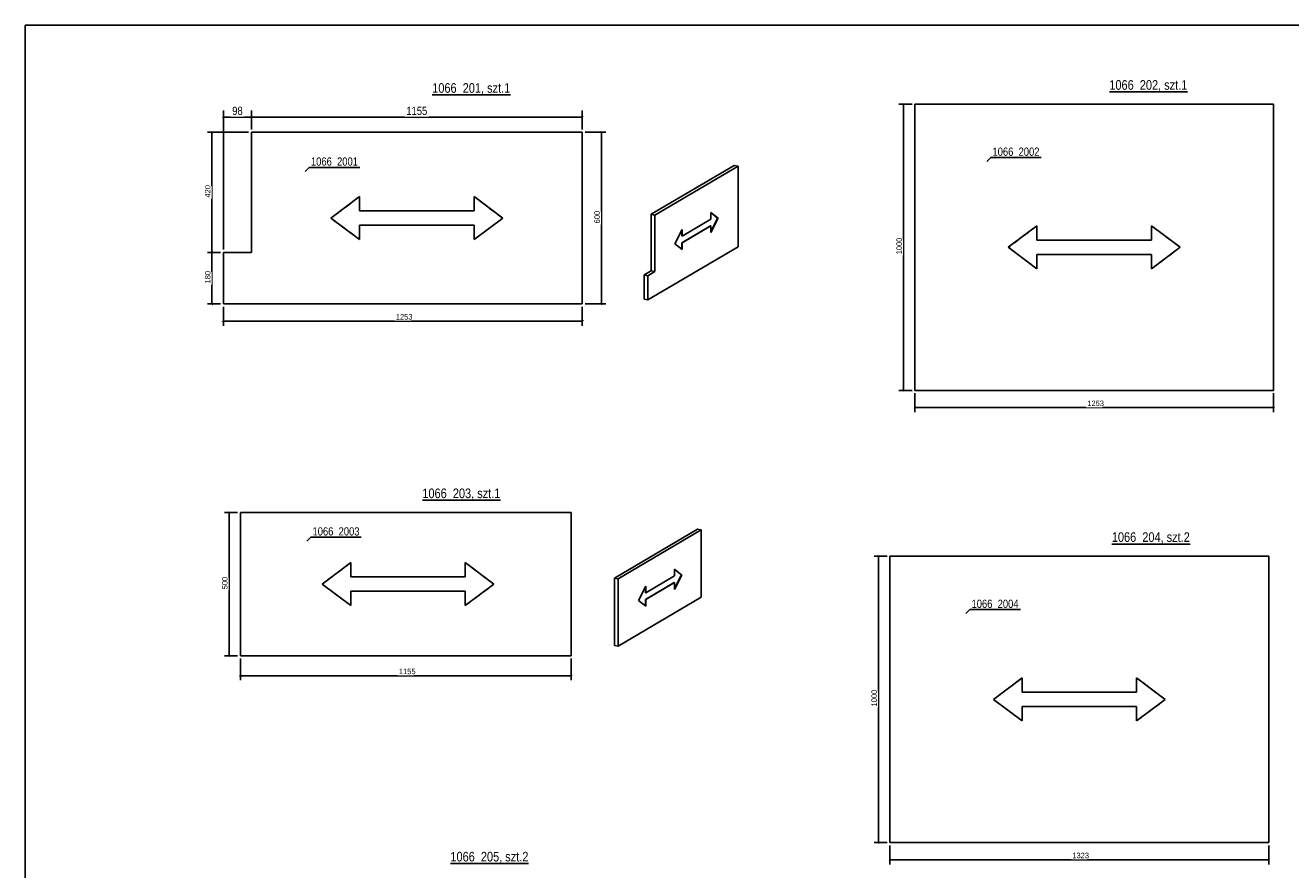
# Model space of a CAD drawing. Header units: millimetres. Extents: x 2 to 836, y 5 to 589.
# Tile 2 of 4: x 5 to 447, y 294 to 589. Entities that reach past the tile are written whole.
import ezdxf

# ---------------------------------------------------------------- set-up
doc = ezdxf.new("R2010")
doc.units = ezdxf.units.MM
doc.linetypes.add('DXK_LINE_DOT2', pattern=[3.9198, 1.9599, -1.9599])
doc.styles.add('Arial Narrow', font='ARIALN.TTF', dxfattribs={"height": 0.2})

# ---------------------------------------------------------------- blocks, each defined once
blk = doc.blocks.new('Unknown-639993422-1124')
at = {"color": 2, "linetype": 'Continuous'}
for p, q in [((836, 589), (5, 589)), ((5, 589), (5, 5))]:
    blk.add_line(p, q, dxfattribs=at)
blk = doc.blocks.new('Unknown-639993422-11 - 1179')
at = {"color": 30, "linetype": 'Continuous'}
blk.add_line((147.13, 564.69), (174.43, 564.69), dxfattribs=at)
at = {"color": 0, "linetype": 'Continuous'}
blk.add_wipeout([(174.43, 565.44), (174.43, 568.94), (147.13, 568.94), (147.13, 565.44)], dxfattribs=at)
at = {"color": 7, "linetype": 'Continuous', "style": 'Arial Narrow'}
blk.add_text('1066_201, szt.1', height=3.3405, dxfattribs=at).set_placement((147.13, 565.44))
blk = doc.blocks.new('Unknown-639993422-14 - 1399')
at = {"color": 30, "linetype": 'Continuous'}
blk.add_line((383.61, 565.74), (410.91, 565.74), dxfattribs=at)
at = {"color": 0, "linetype": 'Continuous'}
blk.add_wipeout([(410.91, 566.49), (410.91, 569.99), (383.61, 569.99), (383.61, 566.49)], dxfattribs=at)
at = {"color": 7, "linetype": 'Continuous', "style": 'Arial Narrow'}
blk.add_text('1066_202, szt.1', height=3.3405, dxfattribs=at).set_placement((383.61, 566.49))
blk = doc.blocks.new('Unknown-639993422-17 - 1463')
at = {"color": 30, "linetype": 'Continuous'}
blk.add_line((143.68, 423.09), (170.98, 423.09), dxfattribs=at)
at = {"color": 0, "linetype": 'Continuous'}
blk.add_wipeout([(170.98, 423.84), (170.98, 427.34), (143.68, 427.34), (143.68, 423.84)], dxfattribs=at)
at = {"color": 7, "linetype": 'Continuous', "style": 'Arial Narrow'}
blk.add_text('1066_203, szt.1', height=3.3405, dxfattribs=at).set_placement((143.68, 423.84))
blk = doc.blocks.new('Unknown-639993422-20 - 1517')
at = {"color": 30, "linetype": 'Continuous'}
blk.add_line((384.48, 407.8), (411.78, 407.8), dxfattribs=at)
at = {"color": 0, "linetype": 'Continuous'}
blk.add_wipeout([(411.78, 408.55), (411.78, 412.05), (384.48, 412.05), (384.48, 408.55)], dxfattribs=at)
at = {"color": 7, "linetype": 'Continuous', "style": 'Arial Narrow'}
blk.add_text('1066_204, szt.2', height=3.3405, dxfattribs=at).set_placement((384.48, 408.55))
blk = doc.blocks.new('Unknown-639993422-23 - 1571')
at = {"color": 30, "linetype": 'Continuous'}
blk.add_line((153.47, 296.17), (180.77, 296.17), dxfattribs=at)
at = {"color": 0, "linetype": 'Continuous'}
blk.add_wipeout([(180.77, 296.92), (180.77, 300.42), (153.47, 300.42), (153.47, 296.92)], dxfattribs=at)
at = {"color": 7, "linetype": 'Continuous', "style": 'Arial Narrow'}
blk.add_text('1066_205, szt.2', height=3.3405, dxfattribs=at).set_placement((153.47, 296.92))
blk = doc.blocks.new('Part-639993422-1298 - 1277')
at = {"color": 3, "linetype": 'Continuous'}
for p, q in [((199.49, 551.65), (83.98, 551.65)), ((83.98, 551.65), (83.98, 509.65)), ((199.49, 491.65), (199.49, 551.65)), ((199.49, 551.65), (199.5, 551.65)), ((199.5, 551.65), (199.49, 551.65)), ((199.5, 551.65), (199.5, 491.65)), ((111.73, 521.65), (121.73, 529.15)), ((121.73, 524.15), (121.73, 529.15)), ((121.73, 529.15), (121.73, 529.15)), ((161.73, 524.15), (161.73, 529.15)), ((161.73, 529.15), (171.73, 521.65)), ((161.73, 529.15), (161.73, 529.15)), ((121.73, 514.15), (111.73, 521.65)), ((111.73, 521.65), (111.73, 521.65)), ((161.73, 524.15), (121.73, 524.15)), ((171.73, 521.65), (161.73, 514.15)), ((171.73, 521.65), (171.73, 521.65)), ((121.73, 519.15), (121.73, 514.15)), ((121.73, 519.15), (161.73, 519.15)), ((161.73, 514.15), (161.73, 519.15)), ((121.73, 514.15), (121.73, 514.15)), ((161.73, 514.15), (161.73, 514.15)), ((83.98, 509.65), (74.2, 509.65)), ((74.2, 491.65), (74.2, 509.65)), ((74.2, 491.65), (199.49, 491.65)), ((199.5, 491.65), (199.49, 491.65)), ((199.49, 491.65), (199.5, 491.65))]:
    blk.add_line(p, q, dxfattribs=at)
at = {"color": 174, "linetype": 'DXK_LINE_DOT2'}
for p, q in [((83.99, 551.65), (83.98, 551.65)), ((83.99, 509.65), (83.99, 551.65)), ((199.49, 551.65), (83.99, 551.65)), ((121.73, 529.15), (111.73, 521.65)), ((121.73, 524.15), (121.73, 529.15)), ((171.73, 521.65), (161.73, 529.15)), ((161.73, 529.15), (161.73, 524.15)), ((111.73, 521.65), (121.73, 514.15)), ((161.73, 514.15), (171.73, 521.65)), ((121.73, 514.15), (121.73, 519.15)), ((161.73, 519.15), (161.73, 514.15)), ((74.2, 509.65), (74.21, 509.65)), ((74.21, 491.65), (74.21, 509.65)), ((74.21, 509.65), (83.99, 509.65)), ((83.98, 509.65), (83.99, 509.65)), ((74.2, 491.65), (74.21, 491.65)), ((199.49, 491.65), (74.21, 491.65))]:
    blk.add_line(p, q, dxfattribs=at)
blk = doc.blocks.new('Part-639993422-1398 - 1389')
at = {"color": 2, "linetype": 'Continuous'}
for p, q in [((223.59, 522.97), (252.62, 540.05)), ((224.89, 522.71), (253.92, 539.79)), ((252.62, 540.05), (253.92, 539.79)), ((253.92, 539.79), (253.92, 511.6)), ((224.89, 522.71), (223.59, 522.97)), ((223.59, 522.97), (223.59, 503.24)), ((224.89, 502.98), (224.89, 522.71)), ((246.94, 521.59), (244.43, 523.64)), ((244.43, 523.64), (244.43, 521.29)), ((244.43, 523.56), (246.81, 521.62)), ((246.81, 521.62), (244.43, 516.87)), ((244.43, 516.59), (246.94, 521.59)), ((246.81, 521.62), (246.94, 521.59)), ((234.38, 517.72), (231.86, 512.72)), ((244.3, 518.97), (234.25, 513.05)), ((234.25, 515.4), (234.25, 517.47)), ((244.43, 521.29), (234.38, 515.37)), ((234.38, 513.03), (244.43, 518.94)), ((234.38, 515.37), (234.38, 517.72)), ((244.3, 518.97), (244.43, 518.94)), ((244.43, 518.94), (244.43, 516.59)), ((231.86, 512.72), (234.38, 510.68)), ((234.25, 515.4), (234.38, 515.37)), ((234.25, 513.05), (234.25, 510.78)), ((234.25, 513.05), (234.38, 513.03)), ((234.38, 510.68), (234.38, 513.03)), ((253.92, 511.6), (222.43, 493.08)), ((223.59, 503.24), (221.13, 501.79)), ((221.13, 501.79), (222.43, 501.53)), ((221.13, 501.79), (221.13, 493.33)), ((222.43, 501.53), (224.89, 502.98)), ((222.43, 501.53), (222.43, 493.08)), ((223.59, 503.24), (224.89, 502.98)), ((221.13, 493.33), (222.43, 493.08))]:
    blk.add_line(p, q, dxfattribs=at)
blk = doc.blocks.new('Part-639993422-1420 - 1400')
at = {"color": 3, "linetype": 'Continuous'}
for p, q in [((440.98, 561.44), (315.69, 561.44)), ((315.69, 561.44), (315.69, 461.44)), ((440.98, 461.44), (440.98, 561.44)), ((440.99, 561.44), (440.98, 561.44)), ((440.99, 561.44), (440.98, 561.44)), ((440.99, 461.44), (440.99, 561.44)), ((348.33, 511.44), (358.33, 518.94)), ((358.33, 513.94), (358.33, 518.94)), ((358.34, 518.94), (358.33, 518.94)), ((398.33, 513.94), (398.33, 518.94)), ((398.33, 518.94), (408.33, 511.44)), ((398.33, 518.94), (398.33, 518.94)), ((398.33, 513.94), (358.33, 513.94)), ((358.33, 503.94), (348.33, 511.44)), ((348.34, 511.44), (348.33, 511.44)), ((358.33, 508.94), (358.33, 503.94)), ((358.33, 508.94), (398.33, 508.94)), ((408.33, 511.44), (398.33, 503.94)), ((398.33, 503.94), (398.33, 508.94)), ((408.33, 511.44), (408.33, 511.44)), ((358.34, 503.94), (358.33, 503.94)), ((398.33, 503.94), (398.33, 503.94)), ((315.69, 461.44), (440.98, 461.44)), ((440.98, 461.44), (440.99, 461.44)), ((440.99, 461.44), (440.98, 461.44))]:
    blk.add_line(p, q, dxfattribs=at)
at = {"color": 174, "linetype": 'DXK_LINE_DOT2'}
for p, q in [((315.69, 561.44), (315.7, 561.44)), ((315.7, 461.44), (315.7, 561.44)), ((440.98, 561.44), (315.7, 561.44)), ((358.34, 518.94), (348.34, 511.44)), ((358.34, 513.94), (358.34, 518.94)), ((408.33, 511.44), (398.33, 518.94)), ((398.33, 518.94), (398.33, 513.94)), ((348.34, 511.44), (358.34, 503.94)), ((358.34, 503.94), (358.34, 508.94)), ((398.33, 503.94), (408.33, 511.44)), ((398.33, 508.94), (398.33, 503.94)), ((315.69, 461.44), (315.7, 461.44)), ((440.98, 461.44), (315.7, 461.44))]:
    blk.add_line(p, q, dxfattribs=at)
blk = doc.blocks.new('Part-639993422-1484 - 1464')
at = {"color": 3, "linetype": 'Continuous'}
for p, q in [((195.66, 418.79), (80.15, 418.79)), ((80.15, 418.79), (80.15, 368.79)), ((195.66, 368.79), (195.66, 418.79)), ((195.67, 418.79), (195.66, 418.79)), ((195.67, 418.79), (195.66, 418.79)), ((195.67, 368.79), (195.67, 418.79)), ((108.66, 393.79), (118.66, 401.29)), ((118.66, 396.29), (118.66, 401.29)), ((118.66, 401.29), (118.66, 401.29)), ((158.66, 396.29), (158.66, 401.29)), ((158.66, 401.29), (168.66, 393.79)), ((158.66, 401.29), (158.66, 401.29)), ((118.66, 386.29), (108.66, 393.79)), ((108.66, 393.79), (108.66, 393.79)), ((158.66, 396.29), (118.66, 396.29)), ((168.66, 393.79), (158.66, 386.29)), ((168.66, 393.79), (168.66, 393.79)), ((118.66, 391.29), (118.66, 386.29)), ((118.66, 391.29), (158.66, 391.29)), ((158.66, 386.29), (158.66, 391.29)), ((118.66, 386.29), (118.66, 386.29)), ((158.66, 386.29), (158.66, 386.29)), ((80.15, 368.79), (195.66, 368.79)), ((195.66, 368.79), (195.67, 368.79)), ((195.67, 368.79), (195.66, 368.79))]:
    blk.add_line(p, q, dxfattribs=at)
at = {"color": 174, "linetype": 'DXK_LINE_DOT2'}
for p, q in [((80.15, 418.79), (80.16, 418.79)), ((80.16, 368.79), (80.16, 418.79)), ((195.66, 418.79), (80.16, 418.79)), ((118.66, 401.29), (108.66, 393.79)), ((118.66, 396.29), (118.66, 401.29)), ((168.66, 393.79), (158.66, 401.29)), ((158.66, 401.29), (158.66, 396.29)), ((108.66, 393.79), (118.66, 386.29)), ((158.66, 386.29), (168.66, 393.79)), ((118.66, 386.29), (118.66, 391.29)), ((158.66, 391.29), (158.66, 386.29)), ((80.15, 368.79), (80.16, 368.79)), ((195.66, 368.79), (80.16, 368.79))]:
    blk.add_line(p, q, dxfattribs=at)
blk = doc.blocks.new('Part-639993422-1516 - 1507')
at = {"color": 2, "linetype": 'Continuous'}
for p, q in [((239.76, 412.96), (210.74, 395.88)), ((212.03, 395.62), (241.06, 412.7)), ((241.06, 412.7), (239.76, 412.96)), ((241.06, 412.7), (241.06, 389.21)), ((234.28, 396.96), (231.76, 399.01)), ((231.76, 399.01), (231.76, 396.66)), ((231.76, 398.93), (234.15, 396.99)), ((210.74, 395.88), (212.03, 395.62)), ((210.74, 395.88), (210.74, 372.39)), ((212.03, 372.13), (212.03, 395.62)), ((231.63, 394.33), (221.58, 388.42)), ((231.76, 396.66), (221.71, 390.74)), ((221.71, 388.39), (231.76, 394.31)), ((231.63, 394.33), (231.76, 394.31)), ((234.15, 396.99), (231.76, 392.24)), ((231.76, 391.96), (234.28, 396.96)), ((231.76, 394.31), (231.76, 391.96)), ((234.15, 396.99), (234.28, 396.96)), ((241.06, 389.21), (212.03, 372.13)), ((221.71, 393.09), (219.2, 388.09)), ((221.58, 390.77), (221.58, 392.83)), ((221.58, 390.77), (221.71, 390.74)), ((221.71, 390.74), (221.71, 393.09)), ((219.2, 388.09), (221.71, 386.04)), ((221.58, 388.42), (221.58, 386.15)), ((221.58, 388.42), (221.71, 388.39)), ((221.71, 386.04), (221.71, 388.39)), ((210.74, 372.39), (212.03, 372.13))]:
    blk.add_line(p, q, dxfattribs=at)
blk = doc.blocks.new('Part-639993422-1538 - 1518')
at = {"color": 3, "linetype": 'Continuous'}
for p, q in [((439.27, 403.5), (306.97, 403.5)), ((306.97, 403.5), (306.97, 303.5)), ((439.27, 303.5), (439.27, 403.5)), ((439.28, 403.5), (439.27, 403.5)), ((439.28, 403.5), (439.27, 403.5)), ((439.28, 303.5), (439.28, 403.5)), ((343.12, 353.5), (353.12, 361)), ((353.12, 356), (353.12, 361)), ((353.12, 361), (353.12, 361)), ((393.12, 356), (393.12, 361)), ((393.12, 361), (403.12, 353.5)), ((393.12, 361), (393.12, 361)), ((393.12, 356), (353.12, 356)), ((353.12, 346), (343.12, 353.5)), ((343.12, 353.5), (343.12, 353.5)), ((353.12, 351), (353.12, 346)), ((353.12, 351), (393.12, 351)), ((403.12, 353.5), (393.12, 346)), ((393.12, 346), (393.12, 351)), ((403.12, 353.5), (403.12, 353.5)), ((353.12, 346), (353.12, 346)), ((393.12, 346), (393.12, 346)), ((306.97, 303.5), (439.27, 303.5)), ((439.27, 303.5), (439.28, 303.5)), ((439.28, 303.5), (439.27, 303.5))]:
    blk.add_line(p, q, dxfattribs=at)
at = {"color": 174, "linetype": 'DXK_LINE_DOT2'}
for p, q in [((306.97, 403.5), (306.98, 403.5)), ((306.98, 303.5), (306.98, 403.5)), ((439.27, 403.5), (306.98, 403.5)), ((353.12, 361), (343.12, 353.5)), ((353.12, 356), (353.12, 361)), ((403.12, 353.5), (393.12, 361)), ((393.12, 361), (393.12, 356)), ((343.12, 353.5), (353.12, 346)), ((353.12, 346), (353.12, 351)), ((393.12, 346), (403.12, 353.5)), ((393.12, 351), (393.12, 346)), ((306.97, 303.5), (306.98, 303.5)), ((439.27, 303.5), (306.98, 303.5))]:
    blk.add_line(p, q, dxfattribs=at)
blk = doc.blocks.new('StraightDimension-639993422-1300 - 1277')
at = {"color": 7, "linetype": 'Continuous'}
for p, q in [((74.21, 490.65), (74.21, 484.05)), ((199.5, 490.65), (199.5, 484.05)), ((74.51, 485.95), (73.91, 485.35)), ((74.21, 485.65), (199.5, 485.65)), ((199.2, 485.35), (199.8, 485.95))]:
    blk.add_line(p, q, dxfattribs=at)
at = {"color": 0}
blk.add_wipeout([(139.69, 485.8), (139.69, 488.6), (134.01, 488.6), (134.01, 485.8)], dxfattribs=at)
at = {"color": 7, "style": 'Arial Narrow'}
blk.add_text('1253', height=1.909, dxfattribs=at).set_placement((134.41, 486.2))
blk = doc.blocks.new('StraightDimension-639993422-1318 - 1277')
at = {"color": 7, "linetype": 'Continuous'}
for p, q in [((200.49, 551.65), (207.8, 551.65)), ((206.5, 551.35), (205.9, 551.95)), ((206.2, 491.65), (206.2, 551.65)), ((200.49, 491.65), (207.8, 491.65)), ((205.9, 491.95), (206.5, 491.35))]:
    blk.add_line(p, q, dxfattribs=at)
at = {"color": 0}
blk.add_wipeout([(206.05, 523.88), (203.25, 523.88), (203.25, 519.42), (206.05, 519.42)], dxfattribs=at)
at = {"color": 7, "style": 'Arial Narrow'}
blk.add_text('600', height=1.909, rotation=90.0002, dxfattribs=at).set_placement((205.65, 519.82))
blk = doc.blocks.new('StraightDimension-639993422-1330 - 1277')
at = {"color": 7, "linetype": 'Continuous'}
for p, q in [((84.29, 557.24), (83.69, 556.64)), ((83.99, 552.65), (83.99, 559.19)), ((83.99, 556.94), (199.5, 556.94)), ((199.2, 556.64), (199.8, 557.24)), ((199.5, 552.65), (199.5, 559.19))]:
    blk.add_line(p, q, dxfattribs=at)
at = {"color": 0}
blk.add_wipeout([(146, 557.09), (146, 561.29), (137.49, 561.29), (137.49, 557.09)], dxfattribs=at)
at = {"color": 7, "style": 'Arial Narrow'}
blk.add_text('1155', height=2.863, dxfattribs=at).set_placement((138.09, 557.69))
blk = doc.blocks.new('StraightDimension-639993422-1332 - 1277')
at = {"color": 7, "linetype": 'Continuous'}
for p, q in [((74.51, 557.24), (73.91, 556.64)), ((74.21, 510.65), (74.21, 559.19)), ((74.21, 556.94), (83.99, 556.94)), ((83.69, 556.64), (84.29, 557.24)), ((83.99, 552.65), (83.99, 559.19))]:
    blk.add_line(p, q, dxfattribs=at)
at = {"color": 0}
blk.add_wipeout([(81.52, 557.09), (81.52, 561.29), (76.67, 561.29), (76.67, 557.09)], dxfattribs=at)
at = {"color": 7, "style": 'Arial Narrow'}
blk.add_text('98', height=2.863, dxfattribs=at).set_placement((77.27, 557.69))
blk = doc.blocks.new('StraightDimension-639993422-1352 - 1277')
at = {"color": 7, "linetype": 'Continuous'}
for p, q in [((82.99, 551.65), (68.65, 551.65)), ((70.5, 551.35), (69.9, 551.95)), ((70.2, 509.65), (70.2, 551.65)), ((73.2, 509.65), (68.65, 509.65)), ((69.9, 509.95), (70.5, 509.35))]:
    blk.add_line(p, q, dxfattribs=at)
at = {"color": 0}
blk.add_wipeout([(70.05, 532.88), (67.25, 532.88), (67.25, 528.42), (70.05, 528.42)], dxfattribs=at)
at = {"color": 7, "style": 'Arial Narrow'}
blk.add_text('420', height=1.909, rotation=90.0002, dxfattribs=at).set_placement((69.65, 528.82))
blk = doc.blocks.new('StraightDimension-639993422-1353 - 1277')
at = {"color": 7, "linetype": 'Continuous'}
for p, q in [((73.2, 509.65), (68.65, 509.65)), ((70.5, 509.35), (69.9, 509.95)), ((70.2, 491.65), (70.2, 509.65)), ((73.2, 491.65), (68.65, 491.65)), ((69.9, 491.95), (70.5, 491.35))]:
    blk.add_line(p, q, dxfattribs=at)
at = {"color": 0}
blk.add_wipeout([(70.05, 502.88), (67.25, 502.88), (67.25, 498.42), (70.05, 498.42)], dxfattribs=at)
at = {"color": 7, "style": 'Arial Narrow'}
blk.add_text('180', height=1.909, rotation=90.0002, dxfattribs=at).set_placement((69.65, 498.82))
blk = doc.blocks.new('StraightDimension-639993422-1422 - 1400')
at = {"color": 7, "linetype": 'Continuous'}
for p, q in [((315.7, 460.44), (315.7, 453.84)), ((440.99, 460.44), (440.99, 453.84)), ((316, 455.74), (315.4, 455.14)), ((315.7, 455.44), (440.99, 455.44)), ((440.69, 455.14), (441.29, 455.74))]:
    blk.add_line(p, q, dxfattribs=at)
at = {"color": 0}
blk.add_wipeout([(381.18, 455.59), (381.18, 458.39), (375.51, 458.39), (375.51, 455.59)], dxfattribs=at)
at = {"color": 7, "style": 'Arial Narrow'}
blk.add_text('1253', height=1.909, dxfattribs=at).set_placement((375.91, 455.99))
blk = doc.blocks.new('StraightDimension-639993422-1433 - 1400')
at = {"color": 7, "linetype": 'Continuous'}
for p, q in [((314.69, 561.44), (310.14, 561.44)), ((311.99, 561.14), (311.39, 561.74)), ((311.69, 461.44), (311.69, 561.44)), ((314.69, 461.44), (310.14, 461.44)), ((311.39, 461.74), (311.99, 461.14))]:
    blk.add_line(p, q, dxfattribs=at)
at = {"color": 0}
blk.add_wipeout([(311.54, 514.28), (308.74, 514.28), (308.74, 508.6), (311.54, 508.6)], dxfattribs=at)
at = {"color": 7, "style": 'Arial Narrow'}
blk.add_text('1000', height=1.909, rotation=90.0002, dxfattribs=at).set_placement((311.14, 509))
blk = doc.blocks.new('StraightDimension-639993422-1486 - 1464')
at = {"color": 7, "linetype": 'Continuous'}
for p, q in [((80.16, 367.79), (80.16, 360.19)), ((195.67, 367.79), (195.67, 360.19)), ((80.46, 362.09), (79.86, 361.49)), ((80.16, 361.79), (195.67, 361.79)), ((195.37, 361.49), (195.97, 362.09))]:
    blk.add_line(p, q, dxfattribs=at)
at = {"color": 0}
blk.add_wipeout([(140.76, 361.94), (140.76, 364.74), (135.08, 364.74), (135.08, 361.94)], dxfattribs=at)
at = {"color": 7, "style": 'Arial Narrow'}
blk.add_text('1155', height=1.909, dxfattribs=at).set_placement((135.48, 362.34))
blk = doc.blocks.new('StraightDimension-639993422-1497 - 1464')
at = {"color": 7, "linetype": 'Continuous'}
for p, q in [((79.15, 418.79), (74.6, 418.79)), ((76.45, 418.49), (75.85, 419.09)), ((76.15, 368.79), (76.15, 418.79)), ((79.15, 368.79), (74.6, 368.79)), ((75.85, 369.09), (76.45, 368.49))]:
    blk.add_line(p, q, dxfattribs=at)
at = {"color": 0}
blk.add_wipeout([(76, 396.02), (73.2, 396.02), (73.2, 391.57), (76, 391.57)], dxfattribs=at)
at = {"color": 7, "style": 'Arial Narrow'}
blk.add_text('500', height=1.909, rotation=90.0002, dxfattribs=at).set_placement((75.6, 391.97))
blk = doc.blocks.new('StraightDimension-639993422-1540 - 1518')
at = {"color": 7, "linetype": 'Continuous'}
for p, q in [((306.98, 302.5), (306.98, 295.9)), ((439.28, 302.5), (439.28, 295.9)), ((307.28, 297.8), (306.68, 297.2)), ((306.98, 297.5), (439.28, 297.5)), ((438.98, 297.2), (439.58, 297.8))]:
    blk.add_line(p, q, dxfattribs=at)
at = {"color": 0}
blk.add_wipeout([(375.97, 297.65), (375.97, 300.45), (370.29, 300.45), (370.29, 297.65)], dxfattribs=at)
at = {"color": 7, "style": 'Arial Narrow'}
blk.add_text('1323', height=1.909, dxfattribs=at).set_placement((370.69, 298.05))
blk = doc.blocks.new('StraightDimension-639993422-1551 - 1518')
at = {"color": 7, "linetype": 'Continuous'}
for p, q in [((305.97, 403.5), (301.42, 403.5)), ((303.27, 403.2), (302.67, 403.8)), ((302.97, 303.5), (302.97, 403.5)), ((305.97, 303.5), (301.42, 303.5)), ((302.67, 303.8), (303.27, 303.2))]:
    blk.add_line(p, q, dxfattribs=at)
at = {"color": 0}
blk.add_wipeout([(302.82, 356.33), (300.02, 356.33), (300.02, 350.66), (302.82, 350.66)], dxfattribs=at)
at = {"color": 7, "style": 'Arial Narrow'}
blk.add_text('1000', height=1.909, rotation=90.0002, dxfattribs=at).set_placement((302.42, 351.06))
blk = doc.blocks.new('Mark-639993422-1282 - 1277')
at = {"color": 0}
blk.add_wipeout([(121.21, 539.98), (121.21, 542.98), (104.76, 542.98), (104.76, 539.98)], dxfattribs=at)
blk.add_wipeout([(121.21, 539.98), (121.21, 542.98), (104.76, 542.98), (104.76, 539.98)], dxfattribs=at)
at = {"color": 96, "linetype": 'Continuous'}
for p, q in [((102.75, 537.96), (104.16, 539.38)), ((104.16, 539.38), (121.81, 539.38))]:
    blk.add_line(p, q, dxfattribs=at)
at = {"color": 7, "style": 'Arial Narrow'}
blk.add_text('1066_2001', height=2.863, dxfattribs=at).set_placement((104.76, 539.98))
blk = doc.blocks.new('Mark-639993422-1405 - 1400')
at = {"color": 0}
blk.add_wipeout([(359.25, 543.42), (359.25, 546.42), (342.79, 546.42), (342.79, 543.42)], dxfattribs=at)
blk.add_wipeout([(359.25, 543.42), (359.25, 546.42), (342.79, 546.42), (342.79, 543.42)], dxfattribs=at)
at = {"color": 96, "linetype": 'Continuous'}
for p, q in [((340.78, 541.41), (342.19, 542.82)), ((342.19, 542.82), (359.85, 542.82))]:
    blk.add_line(p, q, dxfattribs=at)
at = {"color": 7, "style": 'Arial Narrow'}
blk.add_text('1066_2002', height=2.863, dxfattribs=at).set_placement((342.79, 543.42))
blk = doc.blocks.new('Mark-639993422-1469 - 1464')
at = {"color": 0}
blk.add_wipeout([(121.75, 410.78), (121.75, 413.78), (105.3, 413.78), (105.3, 410.78)], dxfattribs=at)
blk.add_wipeout([(121.75, 410.78), (121.75, 413.78), (105.3, 413.78), (105.3, 410.78)], dxfattribs=at)
at = {"color": 96, "linetype": 'Continuous'}
for p, q in [((103.29, 408.76), (104.7, 410.18)), ((104.7, 410.18), (122.35, 410.18))]:
    blk.add_line(p, q, dxfattribs=at)
at = {"color": 7, "style": 'Arial Narrow'}
blk.add_text('1066_2003', height=2.863, dxfattribs=at).set_placement((105.3, 410.78))
blk = doc.blocks.new('Mark-639993422-1523 - 1518')
at = {"color": 0}
blk.add_wipeout([(351.93, 385.48), (351.93, 388.48), (335.48, 388.48), (335.48, 385.48)], dxfattribs=at)
blk.add_wipeout([(351.93, 385.48), (351.93, 388.48), (335.48, 388.48), (335.48, 385.48)], dxfattribs=at)
at = {"color": 96, "linetype": 'Continuous'}
for p, q in [((333.46, 383.47), (334.88, 384.88)), ((334.88, 384.88), (352.53, 384.88))]:
    blk.add_line(p, q, dxfattribs=at)
at = {"color": 7, "style": 'Arial Narrow'}
blk.add_text('1066_2004', height=2.863, dxfattribs=at).set_placement((335.48, 385.48))

msp = doc.modelspace()

# ---------------------------------------------------------------- block references
for name in ['Unknown-639993422-1124', 'Part-639993422-1420 - 1400', 'Part-639993422-1298 - 1277', 'Part-639993422-1398 - 1389', 'Part-639993422-1484 - 1464', 'Part-639993422-1516 - 1507', 'Part-639993422-1538 - 1518']:
    msp.add_blockref(name, (0, 0))

# ---------------------------------------------------------------- next in the draw order: block references
for name in ['Unknown-639993422-11 - 1179', 'Unknown-639993422-14 - 1399', 'Mark-639993422-1405 - 1400', 'Mark-639993422-1282 - 1277', 'StraightDimension-639993422-1300 - 1277', 'StraightDimension-639993422-1422 - 1400', 'Unknown-639993422-17 - 1463', 'Mark-639993422-1469 - 1464', 'Unknown-639993422-20 - 1517', 'Mark-639993422-1523 - 1518', 'StraightDimension-639993422-1486 - 1464', 'StraightDimension-639993422-1540 - 1518', 'Unknown-639993422-23 - 1571']:
    msp.add_blockref(name, (0, 0))

# ---------------------------------------------------------------- next in the draw order: block references
for name in ['StraightDimension-639993422-1433 - 1400', 'StraightDimension-639993422-1318 - 1277', 'StraightDimension-639993422-1497 - 1464', 'StraightDimension-639993422-1551 - 1518']:
    msp.add_blockref(name, (0, 0))

# ---------------------------------------------------------------- next in the draw order: block references
msp.add_blockref('StraightDimension-639993422-1330 - 1277', (0, 0))

# ---------------------------------------------------------------- next in the draw order: block references
msp.add_blockref('StraightDimension-639993422-1332 - 1277', (0, 0))

# ---------------------------------------------------------------- next in the draw order: block references
msp.add_blockref('StraightDimension-639993422-1352 - 1277', (0, 0))

# ---------------------------------------------------------------- next in the draw order: block references
msp.add_blockref('StraightDimension-639993422-1353 - 1277', (0, 0))

doc.saveas('drawing.dxf')
